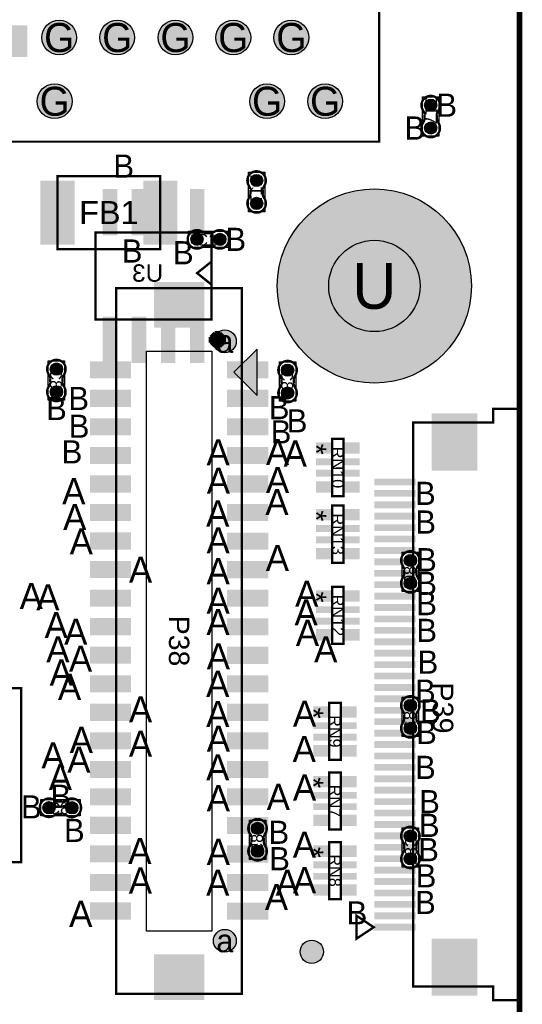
# Model space of a CAD drawing. Extents: x -14 to 190, y -123 to 238.
# Tile 24 of 28: x 167 to 189, y 106 to 149. Entities that reach past the tile are written whole.
import ezdxf
from ezdxf.enums import TextEntityAlignment as Align

# ---------------------------------------------------------------- set-up
doc = ezdxf.new("R2010")
doc.units = 0
doc.header["$MEASUREMENT"] = 0
for name, color, linetype in [('ASSEMBLY_OUTLINES_BTM', 191, 'CONTINUOUS'), ('ASSEMBLY_OUTLINES_TOP', 102, 'CONTINUOUS'), ('ASSEMBLY_REF_DES_BTM', 191, 'CONTINUOUS'), ('ASSEMBLY_REF_DES_TOP', 102, 'CONTINUOUS'), ('BOARD_OUTLINE', 10, 'CONTINUOUS'), ('DRILL_DRAWING', 21, 'CONTINUOUS'), ('MOUNTING_HOLE_PADS_LAYER_7', 150, 'CONTINUOUS'), ('MOUNTING_HOLE_PADS_LAYER_8', 181, 'CONTINUOUS'), ('MOUNTING_HOLES_LAYER_TOP', 42, 'CONTINUOUS'), ('PART_PADS_LAYER_TOP', 150, 'CONTINUOUS'), ('PART_PADS_SMD_BTM', 181, 'CONTINUOUS'), ('PART_PADS_SMD_TOP', 150, 'CONTINUOUS')]:
    doc.layers.add(name, color=color, linetype=linetype)
doc.styles.add('ARIAL', font='ARIAL.TTF')
doc.styles.add('VERIBEST_GERBER_0', font='VBest0.ttf')

msp = doc.modelspace()

# ---------------------------------------------------------------- hatches: boundary and pattern name
at = {"layer": 'ASSEMBLY_OUTLINES_TOP'}
msp.add_hatch(color=256, dxfattribs=at).paths.add_polyline_path([(177.514168, 134.218402), (176.498168, 133.202402), (177.514168, 132.186402)], flags=0)
at = {"layer": 'MOUNTING_HOLE_PADS_LAYER_7'}
h = msp.add_hatch(color=256, dxfattribs=at)
edge = h.paths.add_edge_path()
edge.add_arc((182.65, 136.98), 4.25, 0, 360)
at = {"layer": 'MOUNTING_HOLE_PADS_LAYER_8'}
h = msp.add_hatch(color=256, dxfattribs=at)
edge = h.paths.add_edge_path()
edge.add_arc((182.65, 136.98), 4.25, 0, 360)
at = {"layer": 'MOUNTING_HOLES_LAYER_TOP'}
h = msp.add_hatch(color=256, dxfattribs=at)
edge = h.paths.add_edge_path()
edge.add_arc((182.65, 136.98), 2, 0, 360)
h = msp.add_hatch(color=256, dxfattribs=at)
edge = h.paths.add_edge_path()
edge.add_arc((176.104168, 134.555402), 0.5, 0, 360)
h = msp.add_hatch(color=256, dxfattribs=at)
edge = h.paths.add_edge_path()
edge.add_arc((176.104168, 108.305402), 0.5, 0, 360)
at = {"layer": 'PART_PADS_LAYER_TOP'}
h = msp.add_hatch(color=256, dxfattribs=at)
edge = h.paths.add_edge_path()
edge.add_arc((168.855, 147.860042), 0.762, 0, 360)
h = msp.add_hatch(color=256, dxfattribs=at)
edge = h.paths.add_edge_path()
edge.add_arc((171.395, 147.860042), 0.762, 0, 360)
h = msp.add_hatch(color=256, dxfattribs=at)
edge = h.paths.add_edge_path()
edge.add_arc((173.945, 147.860042), 0.762, 0, 360)
h = msp.add_hatch(color=256, dxfattribs=at)
edge = h.paths.add_edge_path()
edge.add_arc((176.475, 147.860042), 0.762, 0, 360)
h = msp.add_hatch(color=256, dxfattribs=at)
edge = h.paths.add_edge_path()
edge.add_arc((179.015, 147.860042), 0.762, 0, 360)
h = msp.add_hatch(color=256, dxfattribs=at)
edge = h.paths.add_edge_path()
edge.add_arc((168.655, 145.070042), 0.762, 0, 360)
h = msp.add_hatch(color=256, dxfattribs=at)
edge = h.paths.add_edge_path()
edge.add_arc((177.955, 145.070042), 0.762, 0, 360)
h = msp.add_hatch(color=256, dxfattribs=at)
edge = h.paths.add_edge_path()
edge.add_arc((180.495, 145.070042), 0.762, 0, 360)
at = {"layer": 'PART_PADS_SMD_BTM'}
h = msp.add_hatch(color=256, dxfattribs=at)
edge = h.paths.add_edge_path()
edge.add_arc((177.496, 141.597), 0.2667, 0, 360)
h = msp.add_hatch(color=256, dxfattribs=at)
edge = h.paths.add_edge_path()
edge.add_arc((177.496, 140.597), 0.2667, 0, 360)
h = msp.add_hatch(color=256, dxfattribs=at)
edge = h.paths.add_edge_path()
edge.add_arc((184.227, 124.96), 0.2667, 0, 360)
h = msp.add_hatch(color=256, dxfattribs=at)
edge = h.paths.add_edge_path()
edge.add_arc((184.227, 123.96), 0.2667, 0, 360)
h = msp.add_hatch(color=256, dxfattribs=at)
edge = h.paths.add_edge_path()
edge.add_arc((184.227, 118.61), 0.2667, 0, 360)
h = msp.add_hatch(color=256, dxfattribs=at)
edge = h.paths.add_edge_path()
edge.add_arc((184.227, 117.61), 0.2667, 0, 360)
h = msp.add_hatch(color=256, dxfattribs=at)
edge = h.paths.add_edge_path()
edge.add_arc((177.537399, 113.228522), 0.2667, 0, 360)
h = msp.add_hatch(color=256, dxfattribs=at)
edge = h.paths.add_edge_path()
edge.add_arc((184.227, 112.895), 0.2667, 0, 360)
h = msp.add_hatch(color=256, dxfattribs=at)
edge = h.paths.add_edge_path()
edge.add_arc((177.537399, 112.228522), 0.2667, 0, 360)
h = msp.add_hatch(color=256, dxfattribs=at)
edge = h.paths.add_edge_path()
edge.add_arc((184.227, 111.895), 0.2667, 0, 360)
at = {"layer": 'PART_PADS_SMD_TOP'}
h = msp.add_hatch(color=256, dxfattribs=at)
edge = h.paths.add_edge_path()
edge.add_arc((185.116, 144.899), 0.2667, 0, 360)
h = msp.add_hatch(color=256, dxfattribs=at)
edge = h.paths.add_edge_path()
edge.add_arc((185.116, 143.899), 0.2667, 0, 360)
h = msp.add_hatch(color=256, dxfattribs=at)
edge = h.paths.add_edge_path()
edge.add_arc((174.884478, 139.023601), 0.2667, 0, 360)
h = msp.add_hatch(color=256, dxfattribs=at)
edge = h.paths.add_edge_path()
edge.add_arc((175.884478, 139.023601), 0.2667, 0, 360)
h = msp.add_hatch(color=256, dxfattribs=at)
edge = h.paths.add_edge_path()
edge.add_arc((168.733, 133.342), 0.2667, 0, 360)
h = msp.add_hatch(color=256, dxfattribs=at)
edge = h.paths.add_edge_path()
edge.add_arc((178.851601, 133.294522), 0.2667, 0, 360)
h = msp.add_hatch(color=256, dxfattribs=at)
edge = h.paths.add_edge_path()
edge.add_arc((168.733, 132.342), 0.2667, 0, 360)
h = msp.add_hatch(color=256, dxfattribs=at)
edge = h.paths.add_edge_path()
edge.add_arc((178.851601, 132.294522), 0.2667, 0, 360)
h = msp.add_hatch(color=256, dxfattribs=at)
edge = h.paths.add_edge_path()
edge.add_arc((168.407478, 114.131601), 0.2667, 0, 360)
h = msp.add_hatch(color=256, dxfattribs=at)
edge = h.paths.add_edge_path()
edge.add_arc((169.407478, 114.131601), 0.2667, 0, 360)
h = msp.add_hatch(color=256, dxfattribs=at)
edge = h.paths.add_edge_path()
edge.add_arc((179.912, 107.823), 0.508, 0, 360)

# ---------------------------------------------------------------- linework, layer by layer
at = {"layer": 'ASSEMBLY_OUTLINES_BTM', "const_width": 0.1016}
for points in [[(177.225744, 140.995654), (177.225744, 141.216126), (177.225236, 141.216634, 0.088782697), (177.156656, 141.37259), (177.157672, 141.37132, -1.875349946), (177.83255, 141.372082), (177.832804, 141.371828, 0.088801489), (177.764224, 141.215872), (177.763716, 141.215364), (177.763716, 140.994892), (177.765494, 140.99032, 0.081091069), (177.818326, 140.843762, -2.020315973), (177.171896, 140.843508), (177.171134, 140.84427, 0.081091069), (177.223966, 140.990828)], [(183.956744, 124.358654), (183.956744, 124.579126), (183.956236, 124.579634, 0.088782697), (183.887656, 124.73559), (183.888672, 124.73432, -1.875349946), (184.56355, 124.735082), (184.563804, 124.734828, 0.088801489), (184.495224, 124.578872), (184.494716, 124.578364), (184.494716, 124.357892), (184.496494, 124.35332, 0.081091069), (184.549326, 124.206762, -2.020315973), (183.902896, 124.206508), (183.902134, 124.20727, 0.081091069), (183.954966, 124.353828)], [(183.956744, 118.008654), (183.956744, 118.229126), (183.956236, 118.229634, 0.088782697), (183.887656, 118.38559), (183.888672, 118.38432, -1.875349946), (184.56355, 118.385082), (184.563804, 118.384828, 0.088801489), (184.495224, 118.228872), (184.494716, 118.228364), (184.494716, 118.007892), (184.496494, 118.00332, 0.081091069), (184.549326, 117.856762, -2.020315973), (183.902896, 117.856508), (183.902134, 117.85727, 0.081091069), (183.954966, 118.003828)], [(177.267143, 112.627176), (177.267143, 112.847648), (177.266635, 112.848156, 0.088782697), (177.198055, 113.004112), (177.199071, 113.002842, -1.875349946), (177.873949, 113.003604), (177.874203, 113.00335, 0.088801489), (177.805623, 112.847394), (177.805115, 112.846886), (177.805115, 112.626414), (177.806893, 112.621842, 0.081091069), (177.859725, 112.475284, -2.020315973), (177.213295, 112.47503), (177.212533, 112.475792, 0.081091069), (177.265365, 112.62235)], [(184.497256, 112.496346), (184.497256, 112.275874), (184.497764, 112.275366, 0.088782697), (184.566344, 112.11941), (184.565328, 112.12068, -1.875349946), (183.89045, 112.119918), (183.890196, 112.120172, 0.088801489), (183.958776, 112.276128), (183.959284, 112.276636), (183.959284, 112.497108), (183.957506, 112.50168, 0.081091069), (183.904674, 112.648238, -2.020315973), (184.551104, 112.648492), (184.551866, 112.64773, 0.081091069), (184.499034, 112.501172)]]:
    msp.add_lwpolyline(points, format="xyb", dxfattribs=at)
at = {"layer": 'ASSEMBLY_OUTLINES_BTM'}
for points in [[(177.1404, 140.2334), (177.1404, 141.9606), (177.8516, 141.9606), (177.8516, 140.2334)], [(183.8714, 123.5964), (183.8714, 125.3236), (184.5826, 125.3236), (184.5826, 123.5964)], [(183.8714, 117.2464), (183.8714, 118.9736), (184.5826, 118.9736), (184.5826, 117.2464)], [(177.181799, 111.864922), (177.181799, 113.592122), (177.892999, 113.592122), (177.892999, 111.864922)], [(183.8714, 111.5314), (183.8714, 113.2586), (184.5826, 113.2586), (184.5826, 111.5314)]]:
    msp.add_lwpolyline(points, close=True, dxfattribs=at)
for points in [[(177.225744, 141.216126), (177.225236, 141.216634)], [(177.764224, 141.215872), (177.763716, 141.215364)], [(177.83255, 141.372082), (177.832804, 141.371828)], [(177.171896, 140.843508), (177.171134, 140.84427)], [(177.223966, 140.990828), (177.225744, 140.995654)], [(177.763716, 140.994892), (177.765494, 140.99032)], [(184.56355, 124.735082), (184.563804, 124.734828)], [(183.902896, 124.206508), (183.902134, 124.20727)], [(183.954966, 124.353828), (183.956744, 124.358654)], [(183.956744, 124.579126), (183.956236, 124.579634)], [(184.495224, 124.578872), (184.494716, 124.578364)], [(184.494716, 124.357892), (184.496494, 124.35332)], [(183.956744, 118.229126), (183.956236, 118.229634)], [(184.495224, 118.228872), (184.494716, 118.228364)], [(184.56355, 118.385082), (184.563804, 118.384828)], [(183.902896, 117.856508), (183.902134, 117.85727)], [(183.954966, 118.003828), (183.956744, 118.008654)], [(184.494716, 118.007892), (184.496494, 118.00332)], [(177.873949, 113.003604), (177.874203, 113.00335)], [(177.265365, 112.62235), (177.267143, 112.627176)], [(177.267143, 112.847648), (177.266635, 112.848156)], [(177.805623, 112.847394), (177.805115, 112.846886)], [(177.805115, 112.626414), (177.806893, 112.621842)], [(184.551104, 112.648492), (184.551866, 112.64773)], [(177.213295, 112.47503), (177.212533, 112.475792)], [(183.89045, 112.119918), (183.890196, 112.120172)], [(183.959284, 112.497108), (183.957506, 112.50168)], [(183.958776, 112.276128), (183.959284, 112.276636)], [(184.499034, 112.501172), (184.497256, 112.496346)], [(184.497256, 112.275874), (184.497764, 112.275366)]]:
    msp.add_lwpolyline(points, dxfattribs=at)
at = {"layer": 'ASSEMBLY_OUTLINES_BTM', "const_width": 0.1016}
msp.add_lwpolyline([(170.446263, 135.512322), (170.446263, 139.322322), (175.526263, 139.322322), (175.526263, 135.512322)], close=True, dxfattribs=at)
at = {"layer": 'ASSEMBLY_OUTLINES_BTM'}
for points, const_width in [([(175.526263, 137.036322), (174.891263, 137.544322), (175.526263, 138.052322)], 0.1016), ([(176.034263, 134.369322), (175.526263, 134.877322)], 0.254), ([(175.526263, 134.369322), (176.034263, 134.877322)], 0.254), ([(175.780263, 134.242322), (175.780263, 135.004322)], 0.254), ([(175.399263, 134.623322), (176.161263, 134.623322)], 0.254)]:
    msp.add_lwpolyline(points, dxfattribs=dict(at, const_width=const_width))
at = {"layer": 'ASSEMBLY_OUTLINES_TOP'}
for points, const_width in [([(163.755, 143.300042), (163.755, 171.000042), (182.855, 171.000042), (182.855, 143.300042)], 0.1), ([(168.780106, 138.595689), (168.780106, 141.795581), (173.280224, 141.795581), (173.280224, 138.595689)], 0.1016), ([(171.354168, 105.980402), (171.354168, 136.880402), (176.854168, 136.880402), (176.854168, 105.980402)], 0.1), ([(188.9529, 105.699242), (188.9529, 131.599242), (187.8529, 131.599242), (187.8529, 130.999242), (184.3529, 130.999242), (184.3529, 106.299242), (187.8529, 106.299242), (187.8529, 105.699242)], 0.1), ([(180.802064, 127.781812), (180.802064, 130.281934), (181.30219, 130.281934), (181.30219, 127.781812)], 0.1016), ([(180.802064, 124.860812), (180.802064, 127.360934), (181.30219, 127.360934), (181.30219, 124.860812)], 0.1016), ([(180.802064, 121.304812), (180.802064, 123.804934), (181.30219, 123.804934), (181.30219, 121.304812)], 0.1016), ([(164.6555, 111.7473), (164.6555, 119.3673), (167.1955, 119.3673), (167.1955, 111.7473)], 0.1016), ([(180.675064, 116.224812), (180.675064, 118.724934), (181.17519, 118.724934), (181.17519, 116.224812)], 0.1016), ([(180.675064, 113.176812), (180.675064, 115.676934), (181.17519, 115.676934), (181.17519, 113.176812)], 0.1016), ([(180.675064, 110.128812), (180.675064, 112.628934), (181.17519, 112.628934), (181.17519, 110.128812)], 0.1016), ([(181.8729, 109.399242), (182.6229, 108.899242), (181.8729, 108.399242)], 0.1)]:
    msp.add_lwpolyline(points, close=True, dxfattribs=dict(at, const_width=const_width))
at = {"layer": 'ASSEMBLY_OUTLINES_TOP', "const_width": 0.1016}
for points in [[(185.386256, 144.297654), (185.386256, 144.518126), (185.386764, 144.518634, -0.088782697), (185.455344, 144.67459), (185.454328, 144.67332, 1.875349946), (184.77945, 144.674082), (184.779196, 144.673828, -0.088801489), (184.847776, 144.517872), (184.848284, 144.517364), (184.848284, 144.296892), (184.846506, 144.29232, -0.081091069), (184.793674, 144.145762, 2.020315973), (185.440104, 144.145508), (185.440866, 144.14627, -0.081091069), (185.388034, 144.292828)], [(175.283132, 138.753345), (175.503604, 138.753345), (175.504112, 138.752837, -0.088782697), (175.660068, 138.684257), (175.658798, 138.685273, 1.875349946), (175.65956, 139.360151), (175.659306, 139.360405, -0.088801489), (175.50335, 139.291825), (175.502842, 139.291317), (175.28237, 139.291317), (175.277798, 139.293095, -0.081091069), (175.13124, 139.345927, 2.020315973), (175.130986, 138.699497), (175.131748, 138.698735, -0.081091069), (175.278306, 138.751567)], [(168.462744, 132.943346), (168.462744, 132.722874), (168.462236, 132.722366, -0.088782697), (168.393656, 132.56641), (168.394672, 132.56768, 1.875349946), (169.06955, 132.566918), (169.069804, 132.567172, -0.088801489), (169.001224, 132.723128), (169.000716, 132.723636), (169.000716, 132.944108), (169.002494, 132.94868, -0.081091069), (169.055326, 133.095238, 2.020315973), (168.408896, 133.095492), (168.408134, 133.09473, -0.081091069), (168.460966, 132.948172)], [(178.581345, 132.895868), (178.581345, 132.675396), (178.580837, 132.674888, -0.088782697), (178.512257, 132.518932), (178.513273, 132.520202, 1.875349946), (179.188151, 132.51944), (179.188405, 132.519694, -0.088801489), (179.119825, 132.67565), (179.119317, 132.676158), (179.119317, 132.89663), (179.121095, 132.901202, -0.081091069), (179.173927, 133.04776, 2.020315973), (178.527497, 133.048014), (178.526735, 133.047252, -0.081091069), (178.579567, 132.900694)], [(168.806132, 113.861345), (169.026604, 113.861345), (169.027112, 113.860837, -0.088782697), (169.183068, 113.792257), (169.181798, 113.793273, 1.875349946), (169.18256, 114.468151), (169.182306, 114.468405, -0.088801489), (169.02635, 114.399825), (169.025842, 114.399317), (168.80537, 114.399317), (168.800798, 114.401095, -0.081091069), (168.65424, 114.453927, 2.020315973), (168.653986, 113.807497), (168.654748, 113.806735, -0.081091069), (168.801306, 113.859567)]]:
    msp.add_lwpolyline(points, format="xyb", dxfattribs=at)
at = {"layer": 'ASSEMBLY_OUTLINES_TOP'}
for points in [[(184.7604, 143.5354), (184.7604, 145.2626), (185.4716, 145.2626), (185.4716, 143.5354)], [(174.520878, 138.668001), (174.520878, 139.379201), (176.248078, 139.379201), (176.248078, 138.668001)], [(172.67, 108.730402), (172.67, 134.130402), (175.5402, 134.130402), (175.5402, 108.730402)], [(177.514168, 134.218402), (176.498168, 133.202402), (177.514168, 132.186402)], [(168.3774, 131.9784), (168.3774, 133.7056), (169.0886, 133.7056), (169.0886, 131.9784)], [(178.496001, 131.930922), (178.496001, 133.658122), (179.207201, 133.658122), (179.207201, 131.930922)], [(168.043878, 113.776001), (168.043878, 114.487201), (169.771078, 114.487201), (169.771078, 113.776001)]]:
    msp.add_lwpolyline(points, close=True, dxfattribs=at)
for points in [[(184.77945, 144.674082), (184.779196, 144.673828)], [(184.847776, 144.517872), (184.848284, 144.517364)], [(185.386256, 144.518126), (185.386764, 144.518634)], [(184.848284, 144.296892), (184.846506, 144.29232)], [(185.388034, 144.292828), (185.386256, 144.297654)], [(185.440104, 144.145508), (185.440866, 144.14627)], [(175.28237, 139.291317), (175.277798, 139.293095)], [(175.50335, 139.291825), (175.502842, 139.291317)], [(175.65956, 139.360151), (175.659306, 139.360405)], [(175.130986, 138.699497), (175.131748, 138.698735)], [(175.278306, 138.751567), (175.283132, 138.753345)], [(175.503604, 138.753345), (175.504112, 138.752837)], [(168.408896, 133.095492), (168.408134, 133.09473)], [(168.460966, 132.948172), (168.462744, 132.943346)], [(169.000716, 132.944108), (169.002494, 132.94868)], [(178.527497, 133.048014), (178.526735, 133.047252)], [(178.579567, 132.900694), (178.581345, 132.895868)], [(179.119317, 132.89663), (179.121095, 132.901202)], [(168.462744, 132.722874), (168.462236, 132.722366)], [(169.001224, 132.723128), (169.000716, 132.723636)], [(169.06955, 132.566918), (169.069804, 132.567172)], [(178.581345, 132.675396), (178.580837, 132.674888)], [(179.119825, 132.67565), (179.119317, 132.676158)], [(179.188151, 132.51944), (179.188405, 132.519694)], [(168.80537, 114.399317), (168.800798, 114.401095)], [(169.02635, 114.399825), (169.025842, 114.399317)], [(169.18256, 114.468151), (169.182306, 114.468405)], [(168.801306, 113.859567), (168.806132, 113.861345)], [(169.026604, 113.861345), (169.027112, 113.860837)], [(168.653986, 113.807497), (168.654748, 113.806735)]]:
    msp.add_lwpolyline(points, dxfattribs=at)
at = {"layer": 'BOARD_OUTLINE', "const_width": 0.25}
msp.add_lwpolyline([(0, 0), (0, 170), (189, 170), (189, 0)], close=True, dxfattribs=at)
at = {"layer": 'MOUNTING_HOLE_PADS_LAYER_7'}
msp.add_circle((182.65, 136.98), 4.25, dxfattribs=at)
at = {"layer": 'MOUNTING_HOLE_PADS_LAYER_8'}
msp.add_circle((182.65, 136.98), 4.25, dxfattribs=at)
at = {"layer": 'MOUNTING_HOLES_LAYER_TOP'}
for centre, radius in [((182.65, 136.98), 2), ((176.104168, 134.555402), 0.5), ((176.104168, 108.305402), 0.5)]:
    msp.add_circle(centre, radius, dxfattribs=at)
at = {"layer": 'PART_PADS_LAYER_TOP'}
for centre in [(168.855, 147.860042), (171.395, 147.860042), (173.945, 147.860042), (176.475, 147.860042), (179.015, 147.860042), (168.655, 145.070042), (177.955, 145.070042), (180.495, 145.070042)]:
    msp.add_circle(centre, 0.762, dxfattribs=at)
at = {"layer": 'PART_PADS_SMD_BTM'}
for centre in [(177.496, 141.597), (177.496, 140.597), (184.227, 124.96), (184.227, 123.96), (184.227, 118.61), (184.227, 117.61), (177.537399, 113.228522), (184.227, 112.895), (177.537399, 112.228522), (184.227, 111.895)]:
    msp.add_circle(centre, 0.2667, dxfattribs=at)
for points in [[(166.437, 147.0025), (167.453, 147.0025), (166.437, 148.3995), (167.453, 148.3995)], [(170.763763, 139.195322), (171.398763, 139.195322), (170.763763, 141.227322), (171.398763, 141.227322)], [(172.033763, 139.195322), (172.668763, 139.195322), (172.033763, 141.227322), (172.668763, 141.227322)], [(173.303763, 139.195322), (173.938763, 139.195322), (173.303763, 141.227322), (173.938763, 141.227322)], [(174.573763, 139.195322), (175.208763, 139.195322), (174.573763, 141.227322), (175.208763, 141.227322)], [(170.763763, 133.607322), (171.398763, 133.607322), (170.763763, 135.639322), (171.398763, 135.639322)], [(172.033763, 133.607322), (172.668763, 133.607322), (172.033763, 135.639322), (172.668763, 135.639322)], [(173.303763, 133.607322), (173.938763, 133.607322), (173.303763, 135.639322), (173.938763, 135.639322)], [(174.573763, 133.607322), (175.208763, 133.607322), (174.573763, 135.639322), (175.208763, 135.639322)]]:
    msp.add_solid(points, dxfattribs=at)
at = {"layer": 'PART_PADS_SMD_TOP'}
for centre, radius in [((185.116, 144.899), 0.2667), ((185.116, 143.899), 0.2667), ((174.884478, 139.023601), 0.2667), ((175.884478, 139.023601), 0.2667), ((168.733, 133.342), 0.2667), ((178.851601, 133.294522), 0.2667), ((168.733, 132.342), 0.2667), ((178.851601, 132.294522), 0.2667), ((168.407478, 114.131601), 0.2667), ((169.407478, 114.131601), 0.2667), ((179.912, 107.823), 0.508)]:
    msp.add_circle(centre, radius, dxfattribs=at)
for points in [[(168.030292, 138.795635), (169.530292, 138.795635), (168.030292, 141.595635), (169.530292, 141.595635)], [(172.530292, 138.795635), (174.030292, 138.795635), (172.530292, 141.595635), (174.030292, 141.595635)], [(173.004168, 135.155402), (175.204168, 135.155402), (173.004168, 137.155402), (175.204168, 137.155402)], [(170.204168, 132.935402), (172.004168, 132.935402), (170.204168, 133.685402), (172.004168, 133.685402)], [(176.205633, 132.932851), (178.005633, 132.932851), (176.205633, 133.682851), (178.005633, 133.682851)], [(170.204168, 131.685402), (172.004168, 131.685402), (170.204168, 132.435402), (172.004168, 132.435402)], [(176.205633, 131.682851), (178.005633, 131.682851), (176.205633, 132.432851), (178.005633, 132.432851)], [(170.204168, 130.435402), (172.004168, 130.435402), (170.204168, 131.185402), (172.004168, 131.185402)], [(176.205633, 130.432851), (178.005633, 130.432851), (176.205633, 131.182851), (178.005633, 131.182851)], [(185.1529, 128.899242), (187.1529, 128.899242), (185.1529, 131.399242), (187.1529, 131.399242)], [(170.204168, 129.185402), (172.004168, 129.185402), (170.204168, 129.935402), (172.004168, 129.935402)], [(176.205633, 129.182851), (178.005633, 129.182851), (176.205633, 129.932851), (178.005633, 129.932851)], [(180.102, 129.632), (180.802, 129.632), (180.102, 130.132), (180.802, 130.132)], [(181.302, 129.632), (182.002, 129.632), (181.302, 130.132), (182.002, 130.132)], [(180.102, 129.132), (180.802, 129.132), (180.102, 129.432), (180.802, 129.432)], [(181.302, 129.132), (182.002, 129.132), (181.302, 129.432), (182.002, 129.432)], [(180.102, 128.632), (180.802, 128.632), (180.102, 128.932), (180.802, 128.932)], [(181.302, 128.632), (182.002, 128.632), (181.302, 128.932), (182.002, 128.932)], [(170.204168, 127.935402), (172.004168, 127.935402), (170.204168, 128.685402), (172.004168, 128.685402)], [(176.205633, 127.932851), (178.005633, 127.932851), (176.205633, 128.682851), (178.005633, 128.682851)], [(182.6529, 128.249242), (184.4529, 128.249242), (182.6529, 128.549242), (184.4529, 128.549242)], [(180.102, 127.932), (180.802, 127.932), (180.102, 128.432), (180.802, 128.432)], [(181.302, 127.932), (182.002, 127.932), (181.302, 128.432), (182.002, 128.432)], [(182.6529, 127.749242), (184.4529, 127.749242), (182.6529, 128.049242), (184.4529, 128.049242)], [(170.204168, 126.685402), (172.004168, 126.685402), (170.204168, 127.435402), (172.004168, 127.435402)], [(176.205633, 126.682851), (178.005633, 126.682851), (176.205633, 127.432851), (178.005633, 127.432851)], [(180.102, 126.711), (180.802, 126.711), (180.102, 127.211), (180.802, 127.211)], [(181.302, 126.711), (182.002, 126.711), (181.302, 127.211), (182.002, 127.211)], [(182.6529, 127.249242), (184.4529, 127.249242), (182.6529, 127.549242), (184.4529, 127.549242)], [(182.6529, 126.749242), (184.4529, 126.749242), (182.6529, 127.049242), (184.4529, 127.049242)], [(180.102, 126.211), (180.802, 126.211), (180.102, 126.511), (180.802, 126.511)], [(181.302, 126.211), (182.002, 126.211), (181.302, 126.511), (182.002, 126.511)], [(182.6529, 126.249242), (184.4529, 126.249242), (182.6529, 126.549242), (184.4529, 126.549242)], [(170.204168, 125.435402), (172.004168, 125.435402), (170.204168, 126.185402), (172.004168, 126.185402)], [(176.205633, 125.432851), (178.005633, 125.432851), (176.205633, 126.182851), (178.005633, 126.182851)], [(180.102, 125.711), (180.802, 125.711), (180.102, 126.011), (180.802, 126.011)], [(181.302, 125.711), (182.002, 125.711), (181.302, 126.011), (182.002, 126.011)], [(182.6529, 125.749242), (184.4529, 125.749242), (182.6529, 126.049242), (184.4529, 126.049242)], [(180.102, 125.011), (180.802, 125.011), (180.102, 125.511), (180.802, 125.511)], [(181.302, 125.011), (182.002, 125.011), (181.302, 125.511), (182.002, 125.511)], [(182.6529, 125.249242), (184.4529, 125.249242), (182.6529, 125.549242), (184.4529, 125.549242)], [(182.6529, 124.749242), (184.4529, 124.749242), (182.6529, 125.049242), (184.4529, 125.049242)], [(170.204168, 124.185402), (172.004168, 124.185402), (170.204168, 124.935402), (172.004168, 124.935402)], [(176.205633, 124.182851), (178.005633, 124.182851), (176.205633, 124.932851), (178.005633, 124.932851)], [(182.6529, 124.249242), (184.4529, 124.249242), (182.6529, 124.549242), (184.4529, 124.549242)], [(182.6529, 123.749242), (184.4529, 123.749242), (182.6529, 124.049242), (184.4529, 124.049242)], [(170.204168, 122.935402), (172.004168, 122.935402), (170.204168, 123.685402), (172.004168, 123.685402)], [(176.205633, 122.932851), (178.005633, 122.932851), (176.205633, 123.682851), (178.005633, 123.682851)], [(180.102, 123.155), (180.802, 123.155), (180.102, 123.655), (180.802, 123.655)], [(181.302, 123.155), (182.002, 123.155), (181.302, 123.655), (182.002, 123.655)], [(182.6529, 123.249242), (184.4529, 123.249242), (182.6529, 123.549242), (184.4529, 123.549242)], [(180.102, 122.655), (180.802, 122.655), (180.102, 122.955), (180.802, 122.955)], [(181.302, 122.655), (182.002, 122.655), (181.302, 122.955), (182.002, 122.955)], [(182.6529, 122.749242), (184.4529, 122.749242), (182.6529, 123.049242), (184.4529, 123.049242)], [(182.6529, 122.249242), (184.4529, 122.249242), (182.6529, 122.549242), (184.4529, 122.549242)], [(170.204168, 121.685402), (172.004168, 121.685402), (170.204168, 122.435402), (172.004168, 122.435402)], [(176.205633, 121.682851), (178.005633, 121.682851), (176.205633, 122.432851), (178.005633, 122.432851)], [(180.102, 122.155), (180.802, 122.155), (180.102, 122.455), (180.802, 122.455)], [(181.302, 122.155), (182.002, 122.155), (181.302, 122.455), (182.002, 122.455)], [(182.6529, 121.749242), (184.4529, 121.749242), (182.6529, 122.049242), (184.4529, 122.049242)], [(180.102, 121.455), (180.802, 121.455), (180.102, 121.955), (180.802, 121.955)], [(181.302, 121.455), (182.002, 121.455), (181.302, 121.955), (182.002, 121.955)], [(170.204168, 120.435402), (172.004168, 120.435402), (170.204168, 121.185402), (172.004168, 121.185402)], [(176.205633, 120.432851), (178.005633, 120.432851), (176.205633, 121.182851), (178.005633, 121.182851)], [(182.6529, 121.249242), (184.4529, 121.249242), (182.6529, 121.549242), (184.4529, 121.549242)], [(182.6529, 120.749242), (184.4529, 120.749242), (182.6529, 121.049242), (184.4529, 121.049242)], [(182.6529, 120.249242), (184.4529, 120.249242), (182.6529, 120.549242), (184.4529, 120.549242)], [(170.204168, 119.185402), (172.004168, 119.185402), (170.204168, 119.935402), (172.004168, 119.935402)], [(176.205633, 119.182851), (178.005633, 119.182851), (176.205633, 119.932851), (178.005633, 119.932851)], [(182.6529, 119.749242), (184.4529, 119.749242), (182.6529, 120.049242), (184.4529, 120.049242)], [(182.6529, 119.249242), (184.4529, 119.249242), (182.6529, 119.549242), (184.4529, 119.549242)], [(182.6529, 118.749242), (184.4529, 118.749242), (182.6529, 119.049242), (184.4529, 119.049242)], [(170.204168, 117.935402), (172.004168, 117.935402), (170.204168, 118.685402), (172.004168, 118.685402)], [(176.205633, 117.932851), (178.005633, 117.932851), (176.205633, 118.682851), (178.005633, 118.682851)], [(179.975, 118.075), (180.675, 118.075), (179.975, 118.575), (180.675, 118.575)], [(181.175, 118.075), (181.875, 118.075), (181.175, 118.575), (181.875, 118.575)], [(182.6529, 118.249242), (184.4529, 118.249242), (182.6529, 118.549242), (184.4529, 118.549242)], [(179.975, 117.575), (180.675, 117.575), (179.975, 117.875), (180.675, 117.875)], [(181.175, 117.575), (181.875, 117.575), (181.175, 117.875), (181.875, 117.875)], [(182.6529, 117.749242), (184.4529, 117.749242), (182.6529, 118.049242), (184.4529, 118.049242)], [(170.204168, 116.685402), (172.004168, 116.685402), (170.204168, 117.435402), (172.004168, 117.435402)], [(176.205633, 116.682851), (178.005633, 116.682851), (176.205633, 117.432851), (178.005633, 117.432851)], [(179.975, 117.075), (180.675, 117.075), (179.975, 117.375), (180.675, 117.375)], [(181.175, 117.075), (181.875, 117.075), (181.175, 117.375), (181.875, 117.375)], [(182.6529, 117.249242), (184.4529, 117.249242), (182.6529, 117.549242), (184.4529, 117.549242)], [(179.975, 116.375), (180.675, 116.375), (179.975, 116.875), (180.675, 116.875)], [(181.175, 116.375), (181.875, 116.375), (181.175, 116.875), (181.875, 116.875)], [(182.6529, 116.749242), (184.4529, 116.749242), (182.6529, 117.049242), (184.4529, 117.049242)], [(182.6529, 116.249242), (184.4529, 116.249242), (182.6529, 116.549242), (184.4529, 116.549242)], [(170.204168, 115.435402), (172.004168, 115.435402), (170.204168, 116.185402), (172.004168, 116.185402)], [(176.205633, 115.432851), (178.005633, 115.432851), (176.205633, 116.182851), (178.005633, 116.182851)], [(182.6529, 115.749242), (184.4529, 115.749242), (182.6529, 116.049242), (184.4529, 116.049242)], [(179.975, 115.027), (180.675, 115.027), (179.975, 115.527), (180.675, 115.527)], [(181.175, 115.027), (181.875, 115.027), (181.175, 115.527), (181.875, 115.527)], [(182.6529, 115.249242), (184.4529, 115.249242), (182.6529, 115.549242), (184.4529, 115.549242)], [(170.204168, 114.235402), (172.004168, 114.235402), (170.204168, 114.985402), (172.004168, 114.985402)], [(176.204168, 114.230402), (178.004168, 114.230402), (176.204168, 114.980402), (178.004168, 114.980402)], [(179.975, 114.527), (180.675, 114.527), (179.975, 114.827), (180.675, 114.827)], [(181.175, 114.527), (181.875, 114.527), (181.175, 114.827), (181.875, 114.827)], [(182.6529, 114.749242), (184.4529, 114.749242), (182.6529, 115.049242), (184.4529, 115.049242)], [(179.975, 114.027), (180.675, 114.027), (179.975, 114.327), (180.675, 114.327)], [(181.175, 114.027), (181.875, 114.027), (181.175, 114.327), (181.875, 114.327)], [(182.6529, 114.249242), (184.4529, 114.249242), (182.6529, 114.549242), (184.4529, 114.549242)], [(182.6529, 113.749242), (184.4529, 113.749242), (182.6529, 114.049242), (184.4529, 114.049242)], [(170.204168, 112.985402), (172.004168, 112.985402), (170.204168, 113.735402), (172.004168, 113.735402)], [(176.204168, 112.980402), (178.004168, 112.980402), (176.204168, 113.730402), (178.004168, 113.730402)], [(179.975, 113.327), (180.675, 113.327), (179.975, 113.827), (180.675, 113.827)], [(181.175, 113.327), (181.875, 113.327), (181.175, 113.827), (181.875, 113.827)], [(182.6529, 113.249242), (184.4529, 113.249242), (182.6529, 113.549242), (184.4529, 113.549242)], [(182.6529, 112.749242), (184.4529, 112.749242), (182.6529, 113.049242), (184.4529, 113.049242)], [(182.6529, 112.249242), (184.4529, 112.249242), (182.6529, 112.549242), (184.4529, 112.549242)], [(170.204168, 111.735402), (172.004168, 111.735402), (170.204168, 112.485402), (172.004168, 112.485402)], [(176.204168, 111.730402), (178.004168, 111.730402), (176.204168, 112.480402), (178.004168, 112.480402)], [(179.975, 111.979), (180.675, 111.979), (179.975, 112.479), (180.675, 112.479)], [(181.175, 111.979), (181.875, 111.979), (181.175, 112.479), (181.875, 112.479)], [(179.975, 111.479), (180.675, 111.479), (179.975, 111.779), (180.675, 111.779)], [(181.175, 111.479), (181.875, 111.479), (181.175, 111.779), (181.875, 111.779)], [(182.6529, 111.749242), (184.4529, 111.749242), (182.6529, 112.049242), (184.4529, 112.049242)], [(179.975, 110.979), (180.675, 110.979), (179.975, 111.279), (180.675, 111.279)], [(181.175, 110.979), (181.875, 110.979), (181.175, 111.279), (181.875, 111.279)], [(182.6529, 111.249242), (184.4529, 111.249242), (182.6529, 111.549242), (184.4529, 111.549242)], [(170.204168, 110.485402), (172.004168, 110.485402), (170.204168, 111.235402), (172.004168, 111.235402)], [(176.204168, 110.480402), (178.004168, 110.480402), (176.204168, 111.230402), (178.004168, 111.230402)], [(182.6529, 110.749242), (184.4529, 110.749242), (182.6529, 111.049242), (184.4529, 111.049242)], [(179.975, 110.279), (180.675, 110.279), (179.975, 110.779), (180.675, 110.779)], [(181.175, 110.279), (181.875, 110.279), (181.175, 110.779), (181.875, 110.779)], [(182.6529, 110.249242), (184.4529, 110.249242), (182.6529, 110.549242), (184.4529, 110.549242)], [(170.204168, 109.235402), (172.004168, 109.235402), (170.204168, 109.985402), (172.004168, 109.985402)], [(176.204168, 109.230402), (178.004168, 109.230402), (176.204168, 109.980402), (178.004168, 109.980402)], [(182.6529, 109.749242), (184.4529, 109.749242), (182.6529, 110.049242), (184.4529, 110.049242)], [(182.6529, 109.249242), (184.4529, 109.249242), (182.6529, 109.549242), (184.4529, 109.549242)], [(182.6529, 108.749242), (184.4529, 108.749242), (182.6529, 109.049242), (184.4529, 109.049242)], [(185.1529, 105.899242), (187.1529, 105.899242), (185.1529, 108.399242), (187.1529, 108.399242)], [(173.004168, 105.705402), (175.204168, 105.705402), (173.004168, 107.705402), (175.204168, 107.705402)]]:
    msp.add_solid(points, dxfattribs=at)

# ---------------------------------------------------------------- texts
at = {"layer": 'ASSEMBLY_OUTLINES_TOP', "style": 'ARIAL'}
for p in [(180.102192, 129.831616), (180.102192, 126.910616), (180.102192, 123.354616), (179.975192, 118.274616), (179.975192, 115.226616), (179.975192, 112.178616)]:
    msp.add_text('*', height=0.889, rotation=270, dxfattribs=at).set_placement(p, align=Align.MIDDLE_CENTER)
at = {"layer": 'ASSEMBLY_REF_DES_BTM', "style": 'ARIAL', "text_generation_flag": 2}
for s, p in [('R17', (177.475172, 141.219504)), ('C80', (184.206172, 124.582504)), ('C81', (184.206172, 118.232504)), ('C85', (177.516571, 112.851026)), ('C82', (184.247828, 112.272496))]:
    msp.add_text(s, height=0.508, rotation=90, dxfattribs=at).set_placement(p, align=Align.MIDDLE_CENTER)
msp.add_text('U3', height=0.762, dxfattribs=at).set_placement((172.726169, 137.547369), align=Align.MIDDLE_CENTER)
at = {"layer": 'ASSEMBLY_REF_DES_TOP', "style": 'ARIAL'}
for s, height, p in [('C176', 0.508, (185.136828, 144.521504)), ('C83', 0.508, (168.712172, 132.719496)), ('C84', 0.508, (178.830773, 132.672018)), ('RN10', 0.508, (181.052, 129.032)), ('RN13', 0.508, (181.052, 126.111)), ('RN12', 0.508, (181.052, 122.555)), ('P38', 0.89, (174.104168, 121.430402)), ('P39', 0.9, (185.6529, 118.499242)), ('RN9', 0.508, (180.925, 117.475)), ('RN7', 0.508, (180.925, 114.427)), ('RN8', 0.508, (180.925, 111.379))]:
    msp.add_text(s, height=height, rotation=270, dxfattribs=at).set_placement(p, align=Align.MIDDLE_CENTER)
for s, height, p in [('FB1', 1.016, (171.030292, 140.195635)), ('C19', 0.508, (175.506982, 139.002773)), ('C86', 0.508, (169.029982, 114.110773))]:
    msp.add_text(s, height=height, dxfattribs=at).set_placement(p, align=Align.MIDDLE_CENTER)
at = {"layer": 'DRILL_DRAWING', "style": 'VERIBEST_GERBER_0'}
for s, height, p in [('G', 1.27, (168.855, 147.860042)), ('G', 1.27, (171.395, 147.860042)), ('G', 1.27, (173.945, 147.860042)), ('G', 1.27, (176.475, 147.860042)), ('G', 1.27, (179.015, 147.860042)), ('G', 1.27, (168.655, 145.070042)), ('G', 1.27, (177.955, 145.070042)), ('G', 1.27, (180.495, 145.070042)), ('B', 1.016, (185.8145, 144.899)), ('B', 1.016, (184.4175, 143.899)), ('B', 1.016, (171.679688, 142.229419)), ('B', 1.016, (176.582979, 139.023601)), ('B', 1.016, (172.045589, 138.51417)), ('B', 1.016, (174.286971, 138.436194)), ('U', 2, (182.65, 136.98)), ('a', 1, (176.104168, 134.555402)), ('B', 1.016, (169.706828, 132.054449)), ('B', 1.016, (168.733, 131.614672)), ('B', 1.016, (178.482119, 131.653803)), ('B', 1.016, (179.266838, 131.074751)), ('B', 1.016, (169.723973, 130.83865)), ('B', 1.016, (178.56431, 130.591763)), ('B', 1.016, (169.41387, 129.717195)), ('A', 1.143, (175.811713, 129.693209)), ('A', 1.143, (178.413769, 129.709145)), ('A', 1.143, (179.186569, 129.644745)), ('A', 1.143, (175.821669, 128.453345)), ('A', 1.143, (178.413769, 128.485545)), ('A', 1.143, (169.49437, 127.994495)), ('A', 1.143, (178.386633, 127.519545)), ('B', 1.016, (184.8847, 127.899242)), ('A', 1.143, (169.535372, 126.864195)), ('A', 1.143, (175.7942, 127.016819)), ('B', 1.016, (184.894391, 126.64376)), ('A', 1.143, (169.821542, 125.795827)), ('A', 1.143, (175.812034, 125.839689)), ('A', 1.143, (178.406642, 125.070863)), ('B', 1.016, (184.931298, 124.993801)), ('A', 1.143, (172.416, 124.555757)), ('A', 1.143, (175.812507, 124.492308)), ('B', 1.016, (184.936144, 123.9624)), ('A', 1.143, (167.631048, 123.400886)), ('A', 1.143, (168.359357, 123.350698)), ('A', 1.143, (175.812034, 123.201219)), ('A', 1.143, (179.689693, 123.505812)), ('B', 1.016, (184.936144, 123.0714)), ('A', 1.143, (179.661761, 122.68388)), ('A', 1.143, (168.721858, 122.129642)), ('A', 1.143, (175.805569, 122.263613)), ('A', 1.143, (169.580413, 121.843457)), ('A', 1.143, (179.721, 121.78942)), ('B', 1.016, (184.941752, 121.899242)), ('A', 1.143, (168.798174, 121.068075)), ('A', 1.143, (180.522893, 121.072868)), ('A', 1.143, (169.790282, 120.660559)), ('A', 1.143, (175.821669, 120.765595)), ('B', 1.016, (184.994646, 120.508312)), ('A', 1.143, (168.946247, 120.055266)), ('A', 1.143, (169.308748, 119.425659)), ('A', 1.143, (175.7942, 119.556107)), ('B', 1.016, (184.8847, 119.238832)), ('A', 1.143, (172.416, 118.439951)), ('A', 1.143, (175.79614, 118.23966)), ('A', 1.143, (179.594, 118.253995)), ('B', 1.016, (185.109316, 118.373053)), ('A', 1.143, (175.821669, 117.159195)), ('B', 1.016, (184.931172, 117.429823)), ('A', 1.143, (169.823168, 117.104071)), ('A', 1.143, (172.41457, 116.939075)), ('A', 1.143, (168.584721, 116.42262)), ('A', 1.143, (179.579898, 116.706191)), ('A', 1.143, (169.716712, 116.234698)), ('A', 1.143, (175.7942, 115.896044)), ('A', 1.143, (168.906721, 115.47272)), ('B', 1.016, (184.8847, 115.899242)), ('A', 1.143, (179.594, 115.017611)), ('B', 1.016, (168.922821, 114.63552)), ('A', 1.143, (178.445969, 114.607345)), ('A', 1.143, (175.819335, 114.548791)), ('B', 1.016, (185.063538, 114.399242)), ('B', 1.016, (167.634821, 114.16862)), ('B', 1.016, (185.052447, 113.359862)), ('B', 1.016, (169.518522, 113.13822)), ('B', 1.016, (178.466837, 113.058453)), ('A', 1.143, (179.587053, 112.513361)), ('A', 1.143, (172.386776, 112.241889)), ('A', 1.143, (175.819335, 112.200198)), ('B', 1.016, (185.020711, 112.296706)), ('B', 1.016, (178.499318, 111.899325)), ('A', 1.143, (172.408469, 110.944595)), ('A', 1.143, (175.7942, 110.847995)), ('A', 1.143, (178.835778, 110.853401)), ('A', 1.143, (179.592407, 110.958383)), ('B', 1.016, (184.911841, 111.149022)), ('A', 1.143, (178.365469, 110.220095)), ('B', 1.016, (184.8847, 109.983442)), ('A', 1.143, (169.799013, 109.486796)), ('B', 1.016, (181.886507, 109.527589)), ('a', 1, (176.104168, 108.305402))]:
    msp.add_text(s, height=height, dxfattribs=at).set_placement(p, align=Align.MIDDLE_CENTER)

doc.saveas('drawing.dxf')
